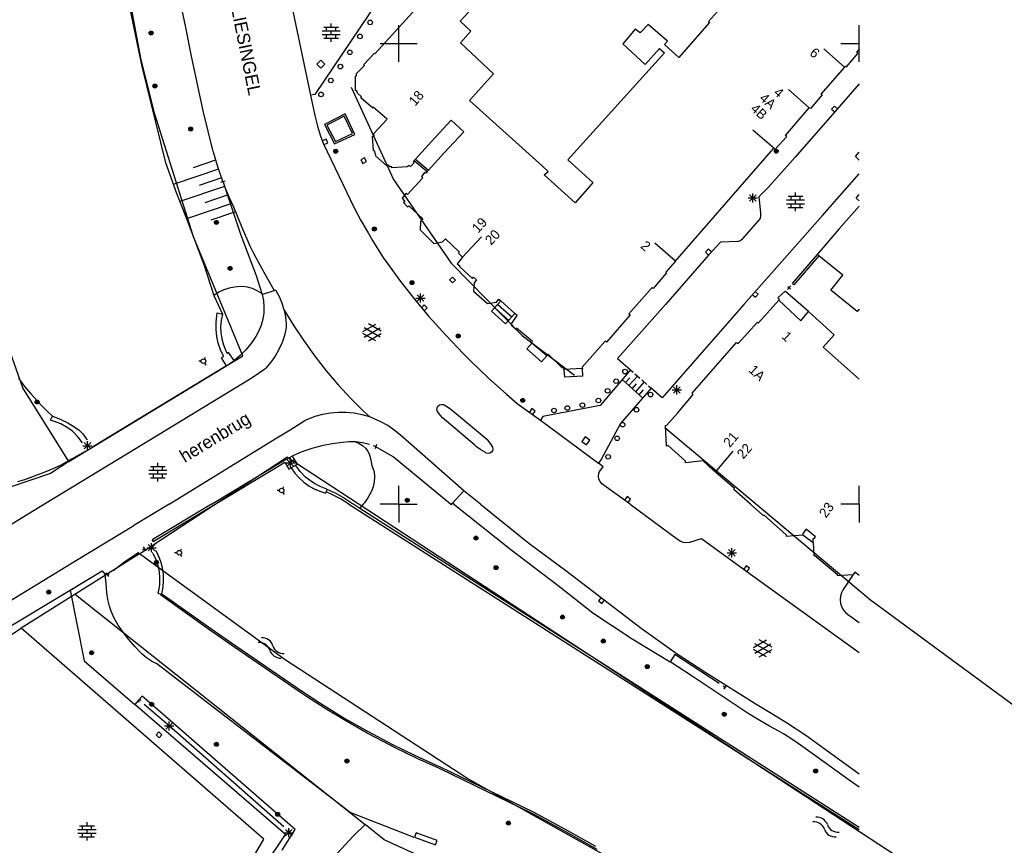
# Model space of a CAD drawing. Header units: millimetres. Extents: x 135944 to 142000, y 454200 to 456692.
# Tile 60 of 153: x 137209 to 137316, y 455763 to 455853. Entities that reach past the tile are written whole.
import ezdxf
from ezdxf.enums import TextEntityAlignment as Align

# ---------------------------------------------------------------- set-up
doc = ezdxf.new("R2010")
doc.units = ezdxf.units.MM
for name, color, linetype in [('TotaalGBKN2013_Bistad', 251, 'Continuous'), ('TotaalGBKN2013X$0$Contouren', 251, 'Continuous'), ('TotaalGBKN2013X$0$Xref', 251, 'Continuous')]:
    doc.layers.add(name, color=color, linetype=linetype)
doc.styles.add('TotaalGBKN2013X$0$GBKN binnenstad 2009$0$Standard', font='txt')

# ---------------------------------------------------------------- blocks, each defined once
blk = doc.blocks.new('TotaalGBKN2013X$0$GBKN binnenstad 2009')
at = {"layer": 'TotaalGBKN2013_Bistad'}
for p, q in [((137226881, 455851758), (137224248, 455864491)), ((137247459, 455848927), (137256615, 455859036)), ((137220541, 455855091), (137222114, 455847506)), ((137247821, 455854721), (137240900, 455844482)), ((137258546, 455854460), (137256656, 455852435)), ((137285901, 455854947), (137283632, 455852407)), ((137238361, 455854192), (137240404, 455844398)), ((137256656, 455852435), (137257819, 455851349)), ((137283632, 455852407), (137283765, 455852299)), ((137227490, 455848645), (137226881, 455851758)), ((137241674, 455851385), (137243634, 455851385)), ((137241854, 455851785), (137243454, 455851785)), ((137242154, 455851385), (137242154, 455851785)), ((137242654, 455851785), (137242654, 455852185)), ((137242654, 455850985), (137242654, 455851385)), ((137243154, 455851385), (137243154, 455851785)), ((137250000, 455850000), (137250000, 455852000)), ((137257819, 455851349), (137256704, 455850086)), ((137275659, 455851566), (137274315, 455849984)), ((137276212, 455851147), (137275659, 455851566)), ((137277074, 455852055), (137276212, 455851147)), ((137279171, 455850240), (137277074, 455852055)), ((137283673, 455852195), (137280399, 455848501)), ((137283765, 455852299), (137283673, 455852195)), ((137300000, 455850000), (137300000, 455852000)), ((137241674, 455850985), (137243634, 455850985)), ((137241854, 455850585), (137243454, 455850585)), ((137242154, 455850585), (137242154, 455850985)), ((137242654, 455850185), (137242654, 455850585)), ((137243154, 455850585), (137243154, 455850985)), ((137278841, 455849910), (137279171, 455850240)), ((137248000, 455850000), (137250000, 455850000)), ((137250000, 455850000), (137252000, 455850000)), ((137250000, 455848000), (137250000, 455850000)), ((137256704, 455850086), (137260307, 455846716)), ((137274315, 455849984), (137276755, 455847725)), ((137276755, 455847725), (137278328, 455849459)), ((137278328, 455849459), (137278868, 455848990)), ((137280399, 455848501), (137278841, 455849910)), ((137298405, 455847446), (137296141, 455849415)), ((137298000, 455850000), (137300000, 455850000)), ((137299751, 455849055), (137300000, 455849337)), ((137300000, 455848000), (137300000, 455850000)), ((137228755, 455842685), (137227490, 455848645)), ((137241543, 455848211), (137241108, 455847770)), ((137241984, 455847776), (137241543, 455848211)), ((137246204, 455847712), (137247379, 455848958)), ((137247379, 455848958), (137247459, 455848927)), ((137278868, 455848990), (137268375, 455837375)), ((137298611, 455847487), (137299863, 455848922)), ((137299863, 455848922), (137299751, 455849055)), ((137222114, 455847506), (137224624, 455837201)), ((137241108, 455847770), (137241549, 455847335)), ((137241549, 455847335), (137241984, 455847776)), ((137245407, 455846753), (137246273, 455847632)), ((137246273, 455847632), (137246204, 455847712)), ((137298405, 455847446), (137295832, 455844491)), ((137298405, 455847446), (137298500, 455847555)), ((137298500, 455847555), (137298611, 455847487)), ((137245305, 455846462), (137245415, 455846486)), ((137245307, 455844913), (137245305, 455846462)), ((137245415, 455846486), (137245407, 455846753)), ((137260307, 455846716), (137257689, 455843808)), ((137245450, 455844862), (137245307, 455844913)), ((137245524, 455844601), (137245450, 455844862)), ((137294565, 455843024), (137292301, 455844992)), ((137300000, 455845626), (137297572, 455842835)), ((137240900, 455844482), (137240404, 455844398)), ((137240404, 455844398), (137240898, 455842177)), ((137245956, 455844212), (137245524, 455844601)), ((137245875, 455844098), (137245956, 455844212)), ((137247189, 455842999), (137245875, 455844098)), ((137257689, 455843808), (137265607, 455836674)), ((137295963, 455844413), (137294696, 455842946)), ((137295832, 455844491), (137295963, 455844413)), ((137247225, 455843099), (137247189, 455842999)), ((137248743, 455841795), (137247225, 455843099)), ((137292001, 455840032), (137294565, 455843024)), ((137297572, 455842835), (137293035, 455837664)), ((137294696, 455842946), (137294565, 455843024)), ((137297295, 455843205), (137296997, 455842867)), ((137296997, 455842867), (137297335, 455842570)), ((137297632, 455842908), (137297295, 455843205)), ((137229850, 455838292), (137228755, 455842685)), ((137240898, 455842177), (137241163, 455841043)), ((137244177, 455842381), (137241937, 455841215)), ((137244085, 455842107), (137242207, 455841130)), ((137244969, 455840230), (137244085, 455842107)), ((137245235, 455840134), (137244177, 455842381)), ((137247312, 455840246), (137248743, 455841795)), ((137253562, 455839351), (137255679, 455841668)), ((137257071, 455840418), (137255679, 455841668)), ((137241163, 455841043), (137241506, 455839931)), ((137241937, 455841215), (137243036, 455839098)), ((137242207, 455841130), (137243125, 455839361)), ((137290727, 455838642), (137288463, 455840610)), ((137241506, 455839931), (137241779, 455839197)), ((137242106, 455839629), (137241707, 455839422)), ((137242313, 455839229), (137242106, 455839629)), ((137243036, 455839098), (137245235, 455840134)), ((137243125, 455839361), (137244969, 455840230)), ((137247248, 455838351), (137247155, 455839929)), ((137247155, 455839929), (137247324, 455839928)), ((137247324, 455839928), (137247312, 455840246)), ((137254951, 455838124), (137257071, 455840418)), ((137290865, 455838518), (137292123, 455839909)), ((137292123, 455839909), (137292001, 455840032)), ((137241779, 455839197), (137245172, 455832176)), ((137241913, 455839022), (137242313, 455839229)), ((137253562, 455839351), (137251820, 455837440)), ((137280031, 455826344), (137290727, 455838642)), ((137290727, 455838642), (137290865, 455838518)), ((137229872, 455838209), (137229850, 455838292)), ((137230346, 455836600), (137229872, 455838209)), ((137246283, 455837593), (137245888, 455837378)), ((137245888, 455837378), (137246103, 455836983)), ((137246498, 455837198), (137246283, 455837593)), ((137247392, 455838300), (137247248, 455838351)), ((137247437, 455838054), (137247392, 455838300)), ((137247523, 455837893), (137247437, 455838054)), ((137247467, 455837794), (137247523, 455837893)), ((137248711, 455836728), (137247467, 455837794)), ((137251820, 455837440), (137251685, 455837292)), ((137251820, 455837440), (137253231, 455836243)), ((137253231, 455836243), (137254951, 455838124)), ((137268375, 455837375), (137271070, 455834906)), ((137293035, 455837664), (137290105, 455834357)), ((137299581, 455837741), (137300000, 455838215)), ((137300000, 455837337), (137299581, 455837741)), ((137224624, 455837201), (137225796, 455833927)), ((137230422, 455836366), (137225514, 455834713)), ((137230123, 455837321), (137227679, 455836498)), ((137230896, 455835016), (137230346, 455836600)), ((137246103, 455836983), (137246498, 455837198)), ((137248792, 455836823), (137248711, 455836728)), ((137249027, 455836622), (137248792, 455836823)), ((137249264, 455836622), (137249027, 455836622)), ((137249248, 455836507), (137249264, 455836622)), ((137250927, 455836612), (137249248, 455836507)), ((137251065, 455836775), (137250927, 455836612)), ((137251268, 455836654), (137251065, 455836775)), ((137251691, 455837032), (137251268, 455836654)), ((137251685, 455837292), (137251574, 455837170)), ((137251574, 455837170), (137251691, 455837032)), ((137251685, 455837292), (137253096, 455836095)), ((137266218, 455836123), (137265607, 455836674)), ((137230747, 455835422), (137228317, 455834603)), ((137252619, 455835438), (137250956, 455833600)), ((137252845, 455836023), (137252475, 455835566)), ((137252475, 455835566), (137252619, 455835438)), ((137252950, 455835935), (137252845, 455836023)), ((137253096, 455836095), (137252950, 455835935)), ((137253096, 455836095), (137253231, 455836243)), ((137265800, 455835730), (137266218, 455836123)), ((137269162, 455832709), (137265800, 455835730)), ((137296001, 455831331), (137300000, 455835862)), ((137231100, 455834485), (137226227, 455832843)), ((137230680, 455834944), (137231154, 455835104)), ((137230896, 455835016), (137231094, 455834501)), ((137230917, 455835024), (137230997, 455834787)), ((137231094, 455834501), (137231162, 455834316)), ((137231162, 455834316), (137232872, 455829210)), ((137231162, 455834316), (137231592, 455833297)), ((137270743, 455834529), (137269162, 455832709)), ((137271070, 455834906), (137270743, 455834529)), ((137290105, 455834357), (137289111, 455833347)), ((137225796, 455833927), (137226889, 455831178)), ((137231482, 455833558), (137228956, 455832707)), ((137231592, 455833297), (137232050, 455832291)), ((137250784, 455833717), (137250380, 455833211)), ((137250380, 455833211), (137250514, 455833111)), ((137250514, 455833111), (137250466, 455833042)), ((137250956, 455833600), (137250784, 455833717)), ((137287938, 455833236), (137288938, 455833236)), ((137288084, 455832882), (137288792, 455833590)), ((137288792, 455832882), (137288084, 455833590)), ((137288438, 455832736), (137288438, 455833736)), ((137289111, 455833347), (137289275, 455831633)), ((137292290, 455833416), (137293890, 455833416)), ((137292590, 455833016), (137292590, 455833416)), ((137293090, 455833416), (137293090, 455833816)), ((137293590, 455833016), (137293590, 455833416)), ((137299668, 455833216), (137300000, 455833599)), ((137299668, 455833216), (137300000, 455832927)), ((137231891, 455832641), (137226967, 455830982)), ((137232050, 455832291), (137232912, 455830145)), ((137245172, 455832176), (137245891, 455830799)), ((137250466, 455833042), (137250654, 455832912)), ((137250654, 455832912), (137250511, 455832735)), ((137250511, 455832735), (137250956, 455832291)), ((137250956, 455832291), (137251080, 455832388)), ((137251080, 455832388), (137252609, 455830958)), ((137292110, 455833016), (137294070, 455833016)), ((137292110, 455832616), (137294070, 455832616)), ((137292290, 455832216), (137293890, 455832216)), ((137292590, 455832216), (137292590, 455832616)), ((137293090, 455832616), (137293090, 455833016)), ((137293090, 455831816), (137293090, 455832216)), ((137293590, 455832216), (137293590, 455832616)), ((137300000, 455832349), (137297793, 455829832)), ((137226889, 455831178), (137228825, 455826031)), ((137232273, 455831714), (137229594, 455830812)), ((137252609, 455830958), (137252369, 455830664)), ((137289226, 455831024), (137287218, 455828687)), ((137296001, 455831331), (137287452, 455821665)), ((137289282, 455831326), (137289226, 455831024)), ((137289275, 455831633), (137289282, 455831326)), ((137232912, 455830145), (137233847, 455828030)), ((137245891, 455830799), (137246676, 455829459)), ((137252369, 455830664), (137252333, 455829763)), ((137232872, 455829210), (137234524, 455824806)), ((137246676, 455829459), (137247142, 455828628)), ((137252333, 455829763), (137253812, 455828302)), ((137254756, 455828459), (137255062, 455828794)), ((137255062, 455828794), (137256555, 455827401)), ((137256934, 455826821), (137258981, 455829015)), ((137297793, 455829832), (137295424, 455827100)), ((137233847, 455828030), (137234251, 455827174)), ((137247142, 455828628), (137248282, 455826826)), ((137253812, 455828302), (137254756, 455828459)), ((137280046, 455826361), (137277796, 455828345)), ((137284931, 455828440), (137283647, 455827010)), ((137286771, 455828513), (137284931, 455828440)), ((137286836, 455828513), (137286771, 455828513)), ((137287043, 455828564), (137286836, 455828513)), ((137287218, 455828687), (137287043, 455828564)), ((137234251, 455827174), (137235357, 455825168)), ((137248282, 455826826), (137248774, 455826139)), ((137256939, 455826816), (137256360, 455826076)), ((137256555, 455827401), (137256495, 455827236)), ((137256495, 455827236), (137256939, 455826816)), ((137283647, 455827010), (137278967, 455821676)), ((137283609, 455827676), (137283311, 455827338)), ((137283311, 455827338), (137283649, 455827041)), ((137283946, 455827379), (137283609, 455827676)), ((137295424, 455827100), (137292707, 455823967)), ((137295626, 455826936), (137292905, 455823800)), ((137295626, 455826936), (137295424, 455827100)), ((137298205, 455824845), (137295626, 455826936)), ((137228825, 455826031), (137229913, 455822642)), ((137248774, 455826139), (137250203, 455824168)), ((137256360, 455826076), (137256640, 455825864)), ((137256640, 455825864), (137256598, 455825793)), ((137256598, 455825793), (137258009, 455824509)), ((137280031, 455826344), (137279002, 455825185)), ((137234524, 455824806), (137235125, 455822877)), ((137235357, 455825168), (137236484, 455823173)), ((137255849, 455824656), (137255523, 455824346)), ((137256159, 455824330), (137255849, 455824656)), ((137258009, 455824509), (137258136, 455824620)), ((137258136, 455824620), (137258428, 455824342)), ((137279089, 455825091), (137277613, 455823424)), ((137279002, 455825185), (137279089, 455825091)), ((137296901, 455823237), (137298205, 455824845)), ((137231592, 455823462), (137231023, 455823280)), ((137232180, 455823567), (137231592, 455823462)), ((137232475, 455823604), (137232180, 455823567)), ((137233035, 455823614), (137232475, 455823604)), ((137233592, 455823544), (137233035, 455823614)), ((137234133, 455823395), (137233592, 455823544)), ((137250203, 455824168), (137251696, 455822244)), ((137255523, 455824346), (137255833, 455824020)), ((137255833, 455824020), (137256159, 455824330)), ((137258184, 455824028), (137258123, 455823136)), ((137258428, 455824342), (137258184, 455824028)), ((137277522, 455823512), (137274993, 455820640)), ((137277613, 455823424), (137277522, 455823512)), ((137292578, 455823704), (137292201, 455823300)), ((137292245, 455823637), (137292533, 455823368)), ((137292707, 455823967), (137292772, 455823912)), ((137292905, 455823800), (137292772, 455823912)), ((137229984, 455822696), (137229913, 455822642)), ((137229913, 455822642), (137230855, 455820612)), ((137230484, 455823023), (137229984, 455822696)), ((137231023, 455823280), (137230484, 455823023)), ((137234648, 455823172), (137234133, 455823395)), ((137235125, 455822877), (137234648, 455823172)), ((137235125, 455822877), (137235232, 455822783)), ((137235125, 455822877), (137235163, 455822755)), ((137235163, 455822755), (137235232, 455822783)), ((137235163, 455822755), (137235302, 455822094)), ((137235232, 455822783), (137236484, 455823173)), ((137236664, 455823191), (137236484, 455823173)), ((137236678, 455823169), (137236664, 455823191)), ((137237046, 455822502), (137236678, 455823169)), ((137237343, 455821800), (137237046, 455822502)), ((137252017, 455822018), (137252725, 455822726)), ((137252725, 455822018), (137252017, 455822726)), ((137252371, 455821872), (137252371, 455822872)), ((137258123, 455823136), (137259641, 455821783)), ((137288388, 455822762), (137288725, 455822465)), ((137289023, 455822803), (137288685, 455823100)), ((137288725, 455822465), (137289023, 455822803)), ((137291942, 455823124), (137291168, 455822378)), ((137291168, 455822378), (137291350, 455822220)), ((137291995, 455823078), (137291942, 455823124)), ((137294493, 455820921), (137291995, 455823078)), ((137299765, 455820914), (137296901, 455823237)), ((137235302, 455822094), (137235363, 455821421)), ((137235363, 455821421), (137235343, 455820746)), ((137237565, 455821071), (137237343, 455821800)), ((137251696, 455822244), (137253218, 455820410)), ((137251871, 455822372), (137252871, 455822372)), ((137252775, 455821619), (137252455, 455821302)), ((137253091, 455821299), (137252775, 455821619)), ((137259641, 455821783), (137260618, 455821935)), ((137260087, 455820944), (137261098, 455822057)), ((137260425, 455821316), (137261937, 455819943)), ((137260618, 455821935), (137260879, 455822255)), ((137260763, 455821688), (137262275, 455820315)), ((137260879, 455822255), (137261098, 455822057)), ((137262612, 455820686), (137261098, 455822057)), ((137278967, 455821676), (137273770, 455815810)), ((137287452, 455821665), (137278613, 455811535)), ((137289046, 455819695), (137291279, 455822142)), ((137291350, 455822220), (137291279, 455822142)), ((137291279, 455822142), (137293662, 455819886)), ((137230162, 455819710), (137230238, 455820461)), ((137230238, 455820461), (137230289, 455820752)), ((137230289, 455820752), (137230855, 455820612)), ((137230855, 455820612), (137230721, 455819949)), ((137235343, 455820746), (137235244, 455820077)), ((137237565, 455821071), (137238608, 455819356)), ((137237565, 455821071), (137237709, 455820320)), ((137237709, 455820320), (137237773, 455819558)), ((137252772, 455820982), (137253091, 455821299)), ((137253218, 455820410), (137255104, 455818339)), ((137261599, 455819571), (137260087, 455820944)), ((137262612, 455820686), (137261599, 455819571)), ((137262258, 455819563), (137262855, 455820466)), ((137262855, 455820466), (137262612, 455820686)), ((137275134, 455820552), (137272541, 455817575)), ((137274993, 455820640), (137275134, 455820552)), ((137293662, 455819886), (137294493, 455820921)), ((137294493, 455820921), (137297269, 455818393)), ((137300000, 455821180), (137299765, 455820914)), ((137230166, 455818955), (137230162, 455819710)), ((137230721, 455819949), (137230666, 455819276)), ((137230666, 455819276), (137230691, 455818600)), ((137235067, 455819425), (137234814, 455818799)), ((137235244, 455820077), (137235067, 455819425)), ((137237773, 455819558), (137237774, 455819122)), ((137238608, 455819356), (137239719, 455817683)), ((137246104, 455818744), (137247506, 455819553)), ((137248104, 455818761), (137246718, 455819562)), ((137262205, 455819426), (137262284, 455819505)), ((137262677, 455819001), (137262205, 455819426)), ((137262284, 455819505), (137262258, 455819563)), ((137286851, 455817454), (137288964, 455819769)), ((137288964, 455819769), (137289046, 455819695)), ((137230250, 455818204), (137230166, 455818955)), ((137230412, 455817466), (137230250, 455818204)), ((137230691, 455818600), (137230795, 455817932)), ((137234488, 455818207), (137234413, 455818090)), ((137234814, 455818799), (137234488, 455818207)), ((137237592, 455818319), (137237334, 455817537)), ((137237774, 455819122), (137237592, 455818319)), ((137247505, 455817721), (137246104, 455818530)), ((137246241, 455818131), (137247974, 455819130)), ((137247974, 455818142), (137246242, 455819144)), ((137246718, 455817712), (137248104, 455818512)), ((137255104, 455818339), (137257047, 455816322)), ((137262796, 455819098), (137262677, 455819001)), ((137264526, 455817637), (137262796, 455819098)), ((137297269, 455818393), (137296077, 455817029)), ((137230652, 455816750), (137230412, 455817466)), ((137230795, 455817932), (137230978, 455817281)), ((137230978, 455817281), (137231236, 455816656)), ((137233927, 455817384), (137233378, 455816727)), ((137234413, 455818090), (137233927, 455817384)), ((137237334, 455817537), (137237001, 455816784)), ((137239719, 455817683), (137240896, 455816057)), ((137263893, 455816842), (137264448, 455817485)), ((137264448, 455817485), (137264526, 455817637)), ((137266067, 455816088), (137264448, 455817485)), ((137272409, 455817693), (137269908, 455814877)), ((137272541, 455817575), (137272409, 455817693)), ((137284407, 455814943), (137286689, 455817537)), ((137286689, 455817537), (137286851, 455817454)), ((137230966, 455816063), (137230652, 455816750)), ((137230764, 455815891), (137230966, 455816063)), ((137231236, 455816656), (137231388, 455816364)), ((137231526, 455816478), (137231388, 455816364)), ((137232138, 455815602), (137231526, 455816478)), ((137232770, 455816123), (137232138, 455815602)), ((137233378, 455816727), (137232770, 455816123)), ((137236596, 455816067), (137236124, 455815393)), ((137237001, 455816784), (137236596, 455816067)), ((137240896, 455816057), (137242136, 455814478)), ((137257047, 455816322), (137257807, 455815573)), ((137265512, 455815445), (137263893, 455816842)), ((137266067, 455816088), (137265512, 455815445)), ((137266254, 455816251), (137266067, 455816088)), ((137267738, 455814781), (137266254, 455816251)), ((137300000, 455813569), (137296077, 455817029)), ((137231289, 455815025), (137223787, 455810436)), ((137228544, 455815518), (137228295, 455815512)), ((137228914, 455815742), (137229033, 455815961)), ((137228924, 455815309), (137229054, 455815096)), ((137231289, 455815025), (137230764, 455815891)), ((137231289, 455815025), (137232138, 455815602)), ((137236124, 455815393), (137235588, 455814767)), ((137257807, 455815573), (137259723, 455813725)), ((137273770, 455815810), (137275171, 455814568)), ((137281870, 455812059), (137284407, 455814943)), ((137235463, 455814637), (137233967, 455813634)), ((137235588, 455814767), (137235463, 455814637)), ((137242136, 455814478), (137243438, 455812950)), ((137267969, 455814765), (137267738, 455814781)), ((137267941, 455814620), (137267969, 455814765)), ((137269941, 455814727), (137267941, 455814620)), ((137267941, 455814620), (137267987, 455813772)), ((137269987, 455813879), (137267987, 455813772)), ((137269908, 455814877), (137269941, 455814727)), ((137269987, 455813879), (137269941, 455814727)), ((137275171, 455814568), (137271886, 455810725)), ((137274987, 455812860), (137275916, 455813907)), ((137275171, 455814568), (137275450, 455814320)), ((137275636, 455814155), (137276195, 455813660)), ((137208719, 455813660), (137209366, 455812768)), ((137209366, 455812768), (137210076, 455811925)), ((137233967, 455813634), (137220479, 455805416)), ((137243438, 455812950), (137244800, 455811475)), ((137259723, 455813725), (137261695, 455811935)), ((137274242, 455813521), (137276476, 455811539)), ((137274614, 455813190), (137275079, 455813714)), ((137275359, 455812530), (137275823, 455813053)), ((137275731, 455812199), (137276660, 455813247)), ((137276381, 455813494), (137276940, 455812999)), ((137277126, 455812834), (137277405, 455812586)), ((137280200, 455811897), (137280200, 455812897)), ((137210076, 455811925), (137210795, 455811184)), ((137261695, 455811935), (137262861, 455810925)), ((137277405, 455812586), (137274073, 455808760)), ((137276104, 455811869), (137276568, 455812393)), ((137278613, 455811535), (137277405, 455812586)), ((137279700, 455812397), (137280700, 455812397)), ((137279846, 455812043), (137280554, 455812751)), ((137280554, 455812043), (137279846, 455812751)), ((137280270, 455809884), (137281968, 455811901)), ((137281968, 455811901), (137281870, 455812059)), ((137210795, 455811184), (137211276, 455810632)), ((137211276, 455810632), (137211794, 455810116)), ((137244800, 455811475), (137246220, 455810056)), ((137254164, 455810461), (137254257, 455810640)), ((137254257, 455810640), (137254413, 455810770)), ((137254413, 455810770), (137254606, 455810830)), ((137254606, 455810830), (137254808, 455810811)), ((137254808, 455810811), (137254918, 455810764)), ((137254918, 455810764), (137255505, 455810405)), ((137262861, 455810925), (137265376, 455809109)), ((137271886, 455810725), (137265657, 455809499)), ((137211794, 455810116), (137212418, 455809550)), ((137212188, 455809102), (137212418, 455809550)), ((137212418, 455809550), (137213259, 455809227)), ((137223787, 455810436), (137216866, 455806243)), ((137241735, 455809727), (137240903, 455809495)), ((137242585, 455809882), (137241735, 455809727)), ((137243445, 455809957), (137242585, 455809882)), ((137244309, 455809953), (137243445, 455809957)), ((137245169, 455809869), (137244309, 455809953)), ((137246017, 455809705), (137245169, 455809869)), ((137246847, 455809464), (137246017, 455809705)), ((137246220, 455810056), (137246847, 455809464)), ((137254146, 455810259), (137254164, 455810461)), ((137254207, 455810066), (137254146, 455810259)), ((137254393, 455809799), (137254207, 455810066)), ((137254761, 455809381), (137254393, 455809799)), ((137255505, 455810405), (137256048, 455809982)), ((137256048, 455809982), (137259112, 455807465)), ((137264450, 455810366), (137264187, 455810000)), ((137264815, 455810103), (137264450, 455810366)), ((137264553, 455809738), (137264815, 455810103)), ((137279118, 455808586), (137280270, 455809884)), ((137212640, 455808968), (137212188, 455809102)), ((137213309, 455808702), (137212640, 455808968)), ((137213259, 455809227), (137214069, 455808830)), ((137213945, 455808363), (137213309, 455808702)), ((137214069, 455808830), (137214834, 455808367)), ((137238229, 455808078), (137239821, 455809061)), ((137240096, 455809186), (137239821, 455809061)), ((137240903, 455809495), (137240096, 455809186)), ((137247277, 455809305), (137246847, 455809464)), ((137248063, 455808950), (137247277, 455809305)), ((137248814, 455808523), (137248063, 455808950)), ((137249522, 455808029), (137248814, 455808523)), ((137255186, 455809019), (137254761, 455809381)), ((137258256, 455806386), (137255186, 455809019)), ((137265657, 455809499), (137265376, 455809109)), ((137265376, 455809109), (137271674, 455804450)), ((137274073, 455808760), (137272021, 455804909)), ((137278978, 455808534), (137279118, 455808586)), ((137279081, 455806287), (137278978, 455808534)), ((137214539, 455807955), (137213945, 455808363)), ((137214677, 455807828), (137214539, 455807955)), ((137215209, 455807271), (137214677, 455807828)), ((137214834, 455808367), (137215291, 455808026)), ((137215291, 455808026), (137215696, 455807624)), ((137215696, 455807624), (137216041, 455807170)), ((137236588, 455807097), (137238229, 455808078)), ((137250181, 455807471), (137249522, 455808029)), ((137257084, 455801459), (137250181, 455807471)), ((137259112, 455807465), (137259553, 455807047)), ((137215680, 455806662), (137215209, 455807271)), ((137215849, 455805986), (137216557, 455806694)), ((137216557, 455805986), (137215849, 455806694)), ((137216041, 455807170), (137216167, 455806964)), ((137216203, 455805840), (137216203, 455806840)), ((137225076, 455800000), (137236588, 455807097)), ((137241652, 455806342), (137240561, 455806049)), ((137242762, 455806556), (137241652, 455806342)), ((137243883, 455806691), (137242762, 455806556)), ((137244598, 455806761), (137243883, 455806691)), ((137245315, 455806754), (137244598, 455806761)), ((137245315, 455806754), (137245712, 455806598)), ((137245345, 455806752), (137245315, 455806754)), ((137246084, 455806659), (137245345, 455806752)), ((137245712, 455806598), (137246073, 455806370)), ((137246073, 455806370), (137246385, 455806080)), ((137246809, 455806488), (137246084, 455806659)), ((137247600, 455806469), (137247428, 455805999)), ((137258432, 455806227), (137258256, 455806386)), ((137259553, 455807047), (137259935, 455806574)), ((137259935, 455806574), (137260186, 455806177)), ((137270255, 455807295), (137269886, 455806796)), ((137269886, 455806796), (137270385, 455806427)), ((137270754, 455806926), (137270255, 455807295)), ((137270385, 455806427), (137270754, 455806926)), ((137279239, 455806372), (137279081, 455806287)), ((137281146, 455804679), (137279239, 455806372)), ((137220479, 455805416), (137211532, 455800000)), ((137215953, 455805709), (137214481, 455804875)), ((137215703, 455806340), (137216703, 455806340)), ((137239494, 455805681), (137238496, 455805257)), ((137240561, 455806049), (137239494, 455805681)), ((137246385, 455806080), (137246638, 455805736)), ((137246638, 455805736), (137246822, 455805351)), ((137246822, 455805351), (137246930, 455804944)), ((137247514, 455806234), (137247279, 455806320)), ((137249401, 455805121), (137247515, 455806234)), ((137258901, 455805879), (137258432, 455806227)), ((137259412, 455805599), (137258901, 455805879)), ((137259507, 455805539), (137259412, 455805599)), ((137259699, 455805490), (137259507, 455805539)), ((137259896, 455805521), (137259699, 455805490)), ((137260065, 455805625), (137259896, 455805521)), ((137260180, 455805787), (137260065, 455805625)), ((137260223, 455805982), (137260180, 455805787)), ((137260186, 455806177), (137260223, 455805982)), ((137284380, 455803472), (137286328, 455805755)), ((137213481, 455804311), (137212445, 455803819)), ((137214481, 455804875), (137213481, 455804311)), ((137223860, 455804072), (137223860, 455804472)), ((137229690, 455800000), (137237541, 455804725)), ((137236688, 455803968), (137237637, 455804556)), ((137237541, 455804725), (137238421, 455805210)), ((137237637, 455804556), (137238070, 455803799)), ((137237739, 455804472), (137238739, 455804472)), ((137237885, 455804118), (137238593, 455804826)), ((137238593, 455804118), (137237885, 455804826)), ((137238239, 455803972), (137238239, 455804972)), ((137238801, 455804209), (137238325, 455803942)), ((137238496, 455805257), (137238421, 455805210)), ((137238421, 455805210), (137238987, 455804322)), ((137238987, 455804322), (137238801, 455804209)), ((137238815, 455804189), (137238801, 455804209)), ((137246930, 455804944), (137247098, 455804208)), ((137247098, 455804208), (137247339, 455803492)), ((137255628, 455800000), (137249401, 455805121)), ((137272021, 455804909), (137271674, 455804450)), ((137272201, 455804052), (137271674, 455804450)), ((137281150, 455804469), (137281146, 455804679)), ((137283061, 455804701), (137281150, 455804469)), ((137284135, 455803681), (137283061, 455804701)), ((137211585, 455803475), (137209357, 455802655)), ((137212445, 455803819), (137211585, 455803475)), ((137222880, 455803672), (137224840, 455803672)), ((137222880, 455803272), (137224840, 455803272)), ((137223060, 455804072), (137224660, 455804072)), ((137223360, 455803672), (137223360, 455804072)), ((137223360, 455802872), (137223360, 455803272)), ((137223860, 455803272), (137223860, 455803672)), ((137224360, 455803672), (137224360, 455804072)), ((137224360, 455802872), (137224360, 455803272)), ((137230067, 455800000), (137236688, 455803968)), ((137238070, 455803799), (137238325, 455803942)), ((137238325, 455803942), (137238726, 455803367)), ((137238726, 455803367), (137239189, 455802840)), ((137239315, 455803530), (137238815, 455804189)), ((137239876, 455802922), (137239315, 455803530)), ((137247339, 455803492), (137247379, 455802956)), ((137271689, 455803023), (137271716, 455803325)), ((137271716, 455803325), (137271794, 455803556)), ((137271794, 455803556), (137272201, 455804052)), ((137284380, 455803472), (137284135, 455803681)), ((137286450, 455801705), (137284380, 455803472)), ((137209357, 455802655), (137208606, 455802427)), ((137223060, 455802872), (137224660, 455802872)), ((137223860, 455802472), (137223860, 455802872)), ((137239189, 455802840), (137239710, 455802370)), ((137239710, 455802370), (137240280, 455801963)), ((137240150, 455802705), (137239876, 455802922)), ((137240790, 455802273), (137240150, 455802705)), ((137241472, 455801910), (137240790, 455802273)), ((137247340, 455802419), (137247221, 455801895)), ((137247379, 455802956), (137247340, 455802419)), ((137271742, 455802725), (137271689, 455803023)), ((137271870, 455802451), (137271742, 455802725)), ((137272066, 455802220), (137271870, 455802451)), ((137275124, 455800000), (137272066, 455802220)), ((137237038, 455801477), (137236789, 455801471)), ((137237408, 455801701), (137237527, 455801920)), ((137237418, 455801268), (137237548, 455801055)), ((137240280, 455801963), (137240893, 455801623)), ((137240893, 455801623), (137241541, 455801355)), ((137242187, 455801619), (137241472, 455801910)), ((137241541, 455801355), (137242097, 455801190)), ((137242097, 455801190), (137242126, 455801327)), ((137242187, 455801619), (137242126, 455801327)), ((137242735, 455801055), (137242126, 455801327)), ((137242187, 455801619), (137243161, 455801177)), ((137243679, 455800562), (137242735, 455801055)), ((137243161, 455801177), (137244099, 455800663)), ((137246966, 455801274), (137246653, 455800689)), ((137247026, 455801393), (137246966, 455801274)), ((137247221, 455801895), (137247026, 455801393)), ((137250000, 455800000), (137250000, 455802000)), ((137257084, 455801459), (137255851, 455800096)), ((137258891, 455800000), (137257084, 455801459)), ((137286379, 455801604), (137286450, 455801705)), ((137288199, 455800000), (137286379, 455801604)), ((137300000, 455800000), (137300000, 455802000)), ((137211532, 455800000), (137206880, 455797141)), ((137225076, 455800000), (137221230, 455797663)), ((137229690, 455800000), (137223226, 455796110)), ((137223331, 455795936), (137230067, 455800000)), ((137244584, 455800000), (137243679, 455800562)), ((137244099, 455800663), (137244996, 455800080)), ((137244584, 455800000), (137300000, 455764674)), ((137244996, 455800080), (137245108, 455800000)), ((137245108, 455800000), (137245792, 455799563)), ((137246152, 455800000), (137245792, 455799563)), ((137246272, 455800146), (137246152, 455800000)), ((137246653, 455800689), (137246272, 455800146)), ((137250000, 455800000), (137248000, 455800000)), ((137250000, 455800000), (137248000, 455800000)), ((137250000, 455800000), (137252000, 455800000)), ((137250000, 455800000), (137252000, 455800000)), ((137250000, 455800000), (137250000, 455798000)), ((137255628, 455800000), (137255706, 455799936)), ((137255706, 455799936), (137255764, 455800000)), ((137255764, 455800000), (137255851, 455800096)), ((137255972, 455800000), (137255851, 455800096)), ((137255972, 455800000), (137262173, 455795076)), ((137258891, 455800000), (137264130, 455795770)), ((137274787, 455800812), (137274529, 455800443)), ((137275156, 455800554), (137274787, 455800812)), ((137274898, 455800185), (137275156, 455800554)), ((137275124, 455800000), (137280285, 455796197)), ((137288199, 455800000), (137289540, 455798818)), ((137300000, 455800000), (137298000, 455800000)), ((137300000, 455800000), (137298000, 455800000)), ((137300000, 455800000), (137300000, 455798000)), ((137245792, 455799563), (137300000, 455764921)), ((137289540, 455798818), (137289659, 455798815)), ((137289659, 455798815), (137292072, 455796657)), ((137215201, 455794011), (137221230, 455797663)), ((137294247, 455797276), (137293875, 455796795)), ((137293875, 455796795), (137293886, 455796675)), ((137295244, 455796450), (137294247, 455797276)), ((137223153, 455794774), (137223153, 455795774)), ((137223226, 455796110), (137223331, 455795936)), ((137264130, 455795770), (137268133, 455792779)), ((137280285, 455796197), (137280553, 455796003)), ((137280553, 455796003), (137280860, 455795879)), ((137280860, 455795879), (137281188, 455795832)), ((137281188, 455795832), (137281518, 455795865)), ((137281518, 455795865), (137281609, 455795889)), ((137281609, 455795889), (137282858, 455796267)), ((137282858, 455796267), (137287791, 455792689)), ((137292072, 455796657), (137292083, 455796537)), ((137292083, 455796537), (137293886, 455796675)), ((137293886, 455796675), (137294998, 455795833)), ((137294981, 455796272), (137295100, 455796277)), ((137294998, 455795833), (137294981, 455796272)), ((137294998, 455795833), (137295064, 455794434)), ((137295100, 455796277), (137295244, 455796450)), ((137221779, 455794733), (137220231, 455793691)), ((137222401, 455795151), (137222194, 455795011)), ((137222261, 455795358), (137222541, 455794944)), ((137222653, 455795274), (137223653, 455795274)), ((137222799, 455794920), (137223507, 455795628)), ((137223507, 455794920), (137222799, 455795628)), ((137223331, 455794599), (137223256, 455794733)), ((137223331, 455794599), (137223622, 455793976)), ((137223695, 455794841), (137223627, 455794962)), ((137223895, 455794445), (137223695, 455794841)), ((137225922, 455794724), (137225673, 455794719)), ((137226292, 455794947), (137226413, 455795165)), ((137262173, 455795076), (137267308, 455791150)), ((137285671, 455794713), (137286671, 455794713)), ((137285817, 455794359), (137286525, 455795067)), ((137286525, 455794359), (137285817, 455795067)), ((137286171, 455794213), (137286171, 455795213)), ((137203624, 455786947), (137215201, 455794011)), ((137220231, 455793691), (137218981, 455792771)), ((137223622, 455793976), (137223839, 455793323)), ((137224157, 455793783), (137223895, 455794445)), ((137224342, 455793096), (137224157, 455793783)), ((137226301, 455794514), (137226430, 455794300)), ((137295064, 455794434), (137295174, 455794438)), ((137295174, 455794438), (137296517, 455793302)), ((137214330, 455790673), (137217801, 455792761)), ((137217801, 455792761), (137218129, 455792345)), ((137218514, 455792127), (137218228, 455792537)), ((137218371, 455792332), (137218576, 455792475)), ((137223839, 455793323), (137223978, 455792650)), ((137223978, 455792650), (137224039, 455791964)), ((137224450, 455792393), (137224342, 455793096)), ((137268133, 455792779), (137276314, 455786551)), ((137287720, 455793298), (137287456, 455792934)), ((137288085, 455793034), (137287720, 455793298)), ((137287791, 455792689), (137300000, 455783883)), ((137287820, 455792670), (137288085, 455793034)), ((137296517, 455793302), (137297602, 455792384)), ((137299505, 455792629), (137299335, 455792353)), ((137300000, 455792254), (137299505, 455792629)), ((137218236, 455791379), (137218129, 455792345)), ((137218318, 455790410), (137218236, 455791379)), ((137224039, 455791964), (137224019, 455791277)), ((137224426, 455790972), (137224478, 455791681)), ((137224478, 455791681), (137224450, 455792393)), ((137297602, 455792384), (137297608, 455792264)), ((137297608, 455792264), (137299335, 455792353)), ((137299335, 455792353), (137298261, 455790728)), ((137203271, 455784021), (137214330, 455790673)), ((137214575, 455790722), (137214330, 455790673)), ((137214330, 455790673), (137215851, 455782991)), ((137218321, 455790369), (137218318, 455790410)), ((137218417, 455789643), (137218321, 455790369)), ((137223920, 455790596), (137223858, 455790325)), ((137223858, 455790325), (137224192, 455790239)), ((137224019, 455791277), (137223920, 455790596)), ((137224295, 455790272), (137224426, 455790972)), ((137267308, 455791150), (137271091, 455788199)), ((137298074, 455790378), (137297960, 455789998)), ((137298261, 455790728), (137298074, 455790378)), ((137218591, 455788932), (137218417, 455789643)), ((137224131, 455790151), (137224192, 455790239)), ((137226808, 455788229), (137224131, 455790151)), ((137224192, 455790239), (137224281, 455790216)), ((137224281, 455790216), (137224295, 455790272)), ((137224295, 455790272), (137229609, 455786493)), ((137271980, 455789847), (137271707, 455789490)), ((137271707, 455789490), (137272065, 455789217)), ((137272065, 455789217), (137272338, 455789574)), ((137297960, 455789998), (137297925, 455789602)), ((137297925, 455789602), (137297969, 455789208)), ((137218701, 455788601), (137218591, 455788932)), ((137218778, 455788395), (137218701, 455788601)), ((137219122, 455787619), (137218778, 455788395)), ((137229498, 455786326), (137226808, 455788229)), ((137271091, 455788199), (137275337, 455785368)), ((137297969, 455789208), (137298091, 455788830)), ((137298091, 455788830), (137298287, 455788485)), ((137298287, 455788485), (137298548, 455788186)), ((137298548, 455788186), (137298863, 455787945)), ((137219537, 455786879), (137219122, 455787619)), ((137298863, 455787945), (137298991, 455787872)), ((137298991, 455787872), (137300000, 455787141)), ((137220072, 455786085), (137219537, 455786879)), ((137220661, 455785331), (137220072, 455786085)), ((137232202, 455784443), (137229498, 455786326)), ((137229609, 455786493), (137232313, 455784612)), ((137276314, 455786551), (137280116, 455783820)), ((137221331, 455784563), (137220661, 455785331)), ((137275337, 455785368), (137279462, 455782876)), ((137288535, 455784449), (137289937, 455785258)), ((137290535, 455784466), (137289149, 455785267)), ((137222030, 455783820), (137221331, 455784563)), ((137239438, 455779496), (137232202, 455784443)), ((137232313, 455784612), (137239543, 455779666)), ((137289936, 455783426), (137288535, 455784235)), ((137288672, 455783836), (137290405, 455784835)), ((137290405, 455783847), (137288673, 455784849)), ((137289149, 455783417), (137290535, 455784217)), ((137215851, 455782991), (137221356, 455778242)), ((137222136, 455783714), (137222030, 455783820)), ((137222620, 455783304), (137222136, 455783714)), ((137223151, 455782958), (137222620, 455783304)), ((137223721, 455782681), (137223151, 455782958)), ((137279976, 455783663), (137279462, 455782876)), ((137281864, 455781328), (137279462, 455782876)), ((137284794, 455780518), (137279976, 455783663)), ((137280116, 455783820), (137283327, 455781725)), ((137244741, 455766511), (137223721, 455782681)), ((137285120, 455779172), (137281864, 455781328)), ((137283327, 455781725), (137288887, 455778239)), ((137239543, 455779666), (137241529, 455778347)), ((137285423, 455780109), (137285214, 455780246)), ((137285560, 455780318), (137285286, 455779900)), ((137221793, 455778748), (137221356, 455778242)), ((137222137, 455779147), (137221793, 455778748)), ((137221793, 455778748), (137222047, 455778765)), ((137221810, 455778494), (137221793, 455778748)), ((137238761, 455764681), (137222137, 455779147)), ((137239974, 455779132), (137239438, 455779496)), ((137241996, 455777817), (137239974, 455779132)), ((137287827, 455777333), (137285120, 455779172)), ((137237711, 455764131), (137221356, 455778242)), ((137225071, 455775922), (137222357, 455778254)), ((137241529, 455778347), (137243558, 455777095)), ((137244061, 455776571), (137241996, 455777817)), ((137288887, 455778239), (137290499, 455777283)), ((137225071, 455775422), (137225071, 455776422)), ((137243558, 455777095), (137244161, 455776741)), ((137246591, 455775144), (137244061, 455776571)), ((137244161, 455776741), (137246689, 455775316)), ((137288773, 455776755), (137287827, 455777333)), ((137290240, 455775912), (137288773, 455776755)), ((137290499, 455777283), (137292226, 455776218)), ((137224571, 455775922), (137225571, 455775922)), ((137224717, 455775568), (137225425, 455776276)), ((137225425, 455775568), (137224717, 455776276)), ((137237509, 455764965), (137225071, 455775922)), ((137291267, 455775356), (137290240, 455775912)), ((137291769, 455775058), (137291267, 455775356)), ((137292226, 455776218), (137294199, 455774917)), ((137223957, 455775273), (137223647, 455774947)), ((137223647, 455774947), (137223973, 455774637)), ((137224283, 455774963), (137223957, 455775273)), ((137223973, 455774637), (137224283, 455774963)), ((137249158, 455773784), (137246591, 455775144)), ((137246689, 455775316), (137249253, 455773957)), ((137292571, 455774547), (137291769, 455775058)), ((137293358, 455774013), (137292571, 455774547)), ((137294199, 455774917), (137300000, 455770721)), ((137249614, 455773552), (137249158, 455773784)), ((137249253, 455773957), (137251643, 455772777)), ((137251995, 455772390), (137249614, 455773552)), ((137295402, 455772579), (137293358, 455774013)), ((137251643, 455772777), (137254067, 455771670)), ((137254411, 455771301), (137251995, 455772390)), ((137298895, 455770046), (137295402, 455772579)), ((137254067, 455771670), (137254501, 455771481)), ((137264491, 455766421), (137254411, 455771301)), ((137254501, 455771481), (137264581, 455766601)), ((137300000, 455769273), (137298895, 455770046)), ((137251693, 455763817), (137244741, 455766511)), ((137264723, 455766299), (137264491, 455766421)), ((137264581, 455766601), (137267990, 455764763)), ((137268151, 455764443), (137264723, 455766299)), ((137215178, 455764679), (137217138, 455764679)), ((137215358, 455765079), (137216958, 455765079)), ((137215658, 455764679), (137215658, 455765079)), ((137216158, 455765079), (137216158, 455765479)), ((137216158, 455764279), (137216158, 455764679)), ((137216658, 455764679), (137216658, 455765079)), ((137237341, 455762438), (137238761, 455764681)), ((137237707, 455763978), (137238415, 455764686)), ((137238415, 455763978), (137237707, 455764686)), ((137238058, 455764726), (137238075, 455764472)), ((137238061, 455763832), (137238061, 455764832)), ((137267990, 455764763), (137271361, 455762856)), ((137215178, 455764279), (137217138, 455764279)), ((137215358, 455763879), (137216958, 455763879)), ((137215658, 455763879), (137215658, 455764279)), ((137216158, 455763479), (137216158, 455763879)), ((137216658, 455763879), (137216658, 455764279)), ((137231461, 455754921), (137237711, 455764131)), ((137237561, 455764332), (137238561, 455764332)), ((137238075, 455764472), (137237821, 455764455)), ((137251883, 455764310), (137251711, 455763841)), ((137251711, 455763841), (137254001, 455763001)), ((137254173, 455763470), (137251883, 455764310)), ((137271540, 455762518), (137268151, 455764443)), ((137254001, 455763001), (137254173, 455763470))]:
    blk.add_line(p, q, dxfattribs=at)
for centre, radius in [((137246900, 455852294), 250), ((137223121, 455851140), 215), ((137223121, 455851140), 155), ((137223121, 455851140), 95), ((137223121, 455851140), 35), ((137245787, 455850776), 250), ((137244693, 455849045), 250), ((137243670, 455847497), 250), ((137242633, 455845989), 250), ((137223529, 455845384), 215), ((137223529, 455845384), 155), ((137223529, 455845384), 95), ((137223529, 455845384), 35), ((137241566, 455844481), 250), ((137227409, 455840715), 215), ((137227409, 455840715), 155), ((137227409, 455840715), 95), ((137227409, 455840715), 35), ((137243158, 455838307), 215), ((137243158, 455838307), 155), ((137290981, 455838312), 215), ((137290981, 455838312), 155), ((137243158, 455838307), 95), ((137243158, 455838307), 35), ((137290981, 455838312), 95), ((137290981, 455838312), 35), ((137230207, 455830581), 215), ((137230207, 455830581), 155), ((137230207, 455830581), 95), ((137230207, 455830581), 35), ((137247357, 455829871), 215), ((137247357, 455829871), 155), ((137247357, 455829871), 95), ((137247357, 455829871), 35), ((137231695, 455825588), 215), ((137231695, 455825588), 155), ((137231695, 455825588), 95), ((137231695, 455825588), 35), ((137251441, 455824052), 215), ((137251441, 455824052), 155), ((137251441, 455824052), 95), ((137251441, 455824052), 35), ((137256457, 455818251), 215), ((137256457, 455818251), 155), ((137256457, 455818251), 95), ((137256457, 455818251), 35), ((137228794, 455815523), 250), ((137274578, 455814384), 250), ((137273609, 455813348), 250), ((137272676, 455812298), 250), ((137277337, 455811896), 250), ((137210740, 455811085), 215), ((137210740, 455811085), 155), ((137210740, 455811085), 95), ((137210740, 455811085), 35), ((137263464, 455811258), 215), ((137263464, 455811258), 155), ((137263464, 455811258), 95), ((137263464, 455811258), 35), ((137268299, 455810438), 250), ((137269946, 455810740), 250), ((137271682, 455811247), 250), ((137266858, 455810165), 250), ((137275813, 455810242), 250), ((137274303, 455808624), 250), ((137273717, 455807146), 250), ((137272735, 455805136), 250), ((137237288, 455801482), 250), ((137250920, 455800420), 215), ((137250920, 455800420), 155), ((137250920, 455800420), 95), ((137250920, 455800420), 35), ((137258378, 455796310), 215), ((137258378, 455796310), 155), ((137258378, 455796310), 95), ((137258378, 455796310), 35), ((137226172, 455794728), 250), ((137223701, 455793682), 215), ((137223701, 455793682), 155), ((137223701, 455793682), 95), ((137223701, 455793682), 35), ((137260565, 455793097), 215), ((137260565, 455793097), 155), ((137260565, 455793097), 95), ((137260565, 455793097), 35), ((137212001, 455790452), 215), ((137212001, 455790452), 155), ((137212001, 455790452), 95), ((137212001, 455790452), 35), ((137267782, 455787736), 215), ((137267782, 455787736), 155), ((137267782, 455787736), 95), ((137267782, 455787736), 35), ((137272208, 455785129), 215), ((137272208, 455785129), 155), ((137272208, 455785129), 95), ((137272208, 455785129), 35), ((137216651, 455783862), 215), ((137216651, 455783862), 155), ((137216651, 455783862), 95), ((137216651, 455783862), 35), ((137276983, 455782363), 215), ((137276983, 455782363), 155), ((137276983, 455782363), 95), ((137276983, 455782363), 35), ((137223161, 455778282), 215), ((137223161, 455778282), 155), ((137223161, 455778282), 95), ((137223161, 455778282), 35), ((137285340, 455777192), 215), ((137285340, 455777192), 155), ((137285340, 455777192), 95), ((137285340, 455777192), 35), ((137230211, 455773932), 215), ((137230211, 455773932), 155), ((137230211, 455773932), 95), ((137230211, 455773932), 35), ((137244371, 455772112), 215), ((137244371, 455772112), 155), ((137244371, 455772112), 95), ((137244371, 455772112), 35), ((137295264, 455771027), 215), ((137295264, 455771027), 155), ((137295264, 455771027), 95), ((137295264, 455771027), 35), ((137236861, 455766332), 215), ((137236861, 455766332), 155), ((137236861, 455766332), 95), ((137236861, 455766332), 35), ((137261911, 455765372), 215), ((137261911, 455765372), 155), ((137261911, 455765372), 95), ((137261911, 455765372), 35)]:
    blk.add_circle(centre, radius, dxfattribs=at)
for centre, radius, start, end in [((137234870, 455783811.3), 1174.3, 15.928217, 95.760681), ((137235209, 455784307), 1174.3, 15.928217, 95.760681), ((137237174.9, 455784527.2), 1239.8, 198.510642, 272.264689), ((137237513.9, 455785022.9), 1239.8, 198.510642, 272.264689), ((137295387.2, 455764783.1), 1239.8, 20.151053, 93.9051), ((137295062.5, 455764277.9), 1239.8, 20.151053, 93.9051), ((137297346, 455765059.5), 1174.3, 197.568628, 277.401092), ((137297670.7, 455765564.7), 1174.3, 197.568628, 277.401092)]:
    blk.add_arc(centre, radius, start, end, dxfattribs=at)
at = {"layer": 'TotaalGBKN2013_Bistad', "style": 'TotaalGBKN2013X$0$GBKN binnenstad 2009$0$Standard'}
for s, rotation, p in [('MALIESINGEL', 281.386083, (137231256, 455856518)), ('herenbrug', 31.316858, (137226763, 455804455))]:
    blk.add_text(s, height=1400, rotation=rotation, dxfattribs=at).set_placement(p)
for s, rotation, p in [('6', 319.0088, (137295469.1, 455848727.1)), ('4', 319.0088, (137291564.4, 455844426.3)), ('4A', 318.9122, (137290726.8, 455843198.5)), ('4B', 318.9122, (137289764.7, 455842051.1)), ('2', 318.6203, (137277110.1, 455827782.9))]:
    blk.add_text(s, height=1054, rotation=rotation, dxfattribs=at).set_placement(p, align=Align.MIDDLE_RIGHT)
for s, rotation, p in [('18', 49.3357, (137251387.2, 455843485.4)), ('19', 46.9914, (137258232.6, 455829719.5)), ('20', 46.992, (137259644.6, 455828404.5)), ('1', 317.0694, (137291862.9, 455818478.9)), ('1A', 317.0769, (137288271.9, 455814835.9)), ('21', 49.5377, (137285549, 455806426)), ('22', 49.5294, (137287017.1, 455805172.1)), ('23', 53.0061, (137295967.1, 455798749.1))]:
    blk.add_text(s, height=1054, rotation=rotation, dxfattribs=at).set_placement(p, align=Align.MIDDLE_LEFT)

msp = doc.modelspace()

# ---------------------------------------------------------------- linework, layer by layer
at = {"layer": 'TotaalGBKN2013X$0$Contouren'}
for p, q in [((137222.01, 455848.42), (137209.02, 455917.26)), ((137223.52, 455842.32), (137222.01, 455848.42)), ((137244.85, 455845.26), (137249.43, 455835.24)), ((137227.72, 455829), (137223.52, 455842.32)), ((137249.43, 455835.24), (137255.68, 455826.16)), ((137233.07, 455816.11), (137227.72, 455829)), ((137209.19, 455812.64), (137204.28, 455826.45)), ((137255.68, 455826.16), (137263.42, 455818.31)), ((137263.42, 455818.31), (137269.09, 455814)), ((137214.2, 455804.62), (137233.07, 455816.11)), ((137214.2, 455804.62), (137209.19, 455812.64)), ((137278.9, 455808.33), (137301.23, 455789.6)), ((137214.2, 455804.62), (137212.21, 455803.31)), ((137221.87, 455794.6), (137237.86, 455805.09)), ((137316.58, 455753.63), (137237.86, 455805.09)), ((137212.21, 455803.31), (137207.72, 455801.82)), ((137221.87, 455794.6), (137209.02, 455786.53)), ((137237.67, 455783.11), (137221.87, 455794.6)), ((137214.9, 455790.2), (137246.37, 455765.21)), ((137301.23, 455789.6), (137319.86, 455775.89)), ((137200.97, 455781.23), (137209.02, 455786.53)), ((137235.35, 455763.62), (137209.02, 455786.53)), ((137257.38, 455770.26), (137237.67, 455783.11)), ((137280.26, 455757.48), (137257.38, 455770.26)), ((137245.05, 455763.95), (137246.37, 455765.21)), ((137248.43, 455763.57), (137246.37, 455765.21)), ((137228.81, 455752.51), (137235.35, 455763.62)), ((137242.89, 455761.6), (137245.05, 455763.95)), ((137264.56, 455756.22), (137248.43, 455763.57))]:
    msp.add_line(p, q, dxfattribs=at)

# ---------------------------------------------------------------- block references
at = {"layer": 'TotaalGBKN2013X$0$Xref', "xscale": 0.0009999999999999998, "yscale": 0.0009999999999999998, "zscale": 0.0009999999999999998}
msp.add_blockref('TotaalGBKN2013X$0$GBKN binnenstad 2009', (0, 0), dxfattribs=at)

doc.saveas('drawing.dxf')
